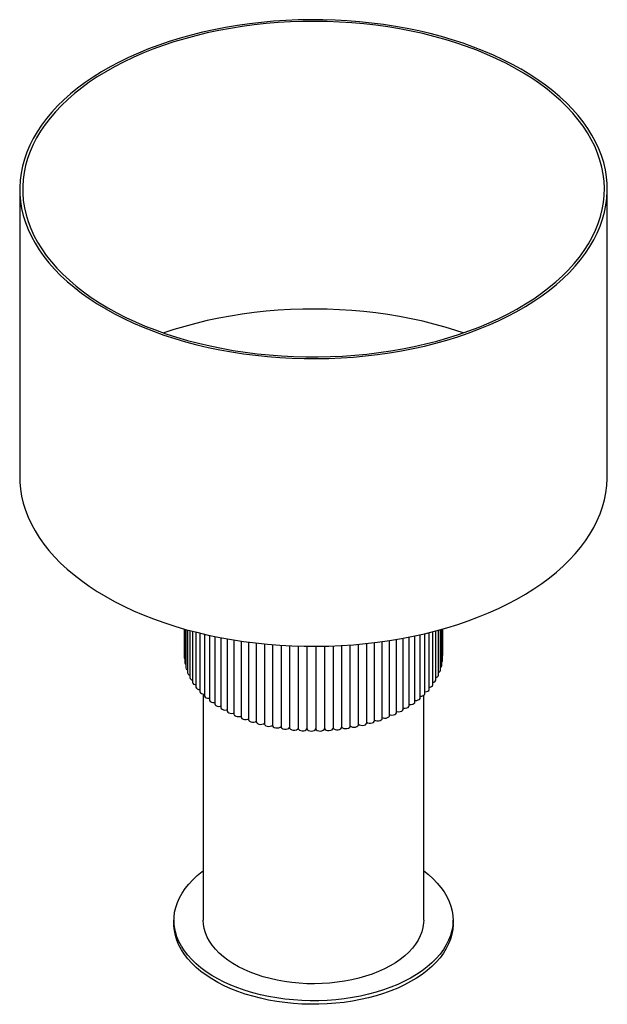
# Paper-space layout '_Isométrica' of a CAD drawing. Header units: millimetres. Extents: x -200 to 200, y -237 to 434.
import ezdxf

# ---------------------------------------------------------------- set-up
doc = ezdxf.new("R2010")
doc.units = ezdxf.units.MM

psp = doc.layouts.new('_Isométrica')

# ---------------------------------------------------------------- linework, layer by layer
at = {"color": 7, "linetype": 'Continuous', "lineweight": 25}
for p, q in [((-200, 318.45), (-200, 122.48)), ((200, 122.48), (200, 318.45)), ((-87.99, 18.8), (-87.99, -0.86)), ((-87.68, 18.71), (-87.68, -4.28)), ((-86.95, 18.51), (-86.95, -7.68)), ((-85.82, 18.19), (-85.82, -11.04)), ((-84.29, 17.78), (-84.29, -14.35)), ((-82.35, 17.27), (-82.35, -17.58)), ((-80.04, 16.67), (-80.04, -20.74)), ((-77.34, 16.01), (-77.34, -23.79)), ((-74.29, 15.28), (-74.29, -26.73)), ((-70.88, 14.52), (-70.88, -29.53)), ((-67.15, 13.73), (-67.15, -32.19)), ((69.06, -30.88), (69.06, 14.12)), ((72.63, -28.15), (72.63, 14.91)), ((75.86, -25.27), (75.86, 15.65)), ((78.74, -22.28), (78.74, 16.35)), ((81.24, -19.17), (81.24, 16.98)), ((83.37, -15.98), (83.37, 17.53)), ((85.1, -12.7), (85.1, 18)), ((86.44, -9.36), (86.44, 18.36)), ((87.37, -5.98), (87.37, 18.62)), ((87.88, -2.57), (87.88, 18.77)), ((87.99, 0.86), (87.99, 18.8)), ((-63.1, 12.92), (-63.1, -34.7)), ((-58.77, 12.12), (-58.77, -37.03)), ((-54.15, 11.34), (-54.15, -39.19)), ((-49.29, 10.59), (-49.29, -41.15)), ((-44.21, 9.88), (-44.21, -42.92)), ((-38.92, 9.23), (-38.92, -44.47)), ((-33.46, 8.65), (-33.46, -45.81)), ((-27.85, 8.15), (-27.85, -46.93)), ((-22.12, 7.73), (-22.12, -47.81)), ((-16.3, 7.41), (-16.3, -48.47)), ((-10.41, 7.18), (-10.41, -48.93)), ((-4.47, 7.05), (-4.47, -49.23)), ((1.49, 7.03), (1.49, -49.29)), ((7.44, 7.1), (7.44, -49.11)), ((13.36, 7.28), (13.36, -48.69)), ((19.22, -48.17), (19.22, 7.56)), ((25, -47.4), (25, 7.93)), ((30.67, -46.4), (30.67, 8.39)), ((36.21, -45.17), (36.21, 8.93)), ((41.59, -43.72), (41.59, 9.55)), ((46.78, -42.06), (46.78, 10.23)), ((51.75, -40.2), (51.75, 10.96)), ((56.49, -38.13), (56.49, 11.73)), ((60.97, -35.89), (60.97, 12.52)), ((65.17, -33.47), (65.17, 13.32)), ((87.88, 0.41), (87.99, 0.86)), ((-75, -25.48), (-75, -179.64)), ((75, -179.64), (75, -26.49)), ((-95, -179.64), (-95, -182.09)), ((95, -182.09), (95, -179.64))]:
    psp.add_line(p, q, dxfattribs=at)
at = {"color": 7, "linetype": 'Continuous', "lineweight": 25, "flags": 128}
for points in [[(-141.42, 236.81), (-135.38, 233.46), (-129.09, 230.26), (-122.58, 227.22), (-115.86, 224.34), (-108.93, 221.62), (-101.81, 219.07), (-94.51, 216.7), (-87.05, 214.5), (-79.43, 212.49), (-71.67, 210.66), (-63.79, 209.02), (-55.8, 207.58), (-47.71, 206.33), (-39.53, 205.27), (-31.29, 204.41), (-22.99, 203.76), (-14.65, 203.3), (-6.28, 203.05), (2.09, 203), (10.47, 203.15), (18.82, 203.51), (27.14, 204.06), (35.42, 204.82), (43.63, 205.77), (51.76, 206.93), (59.81, 208.28), (67.75, 209.82), (75.57, 211.55), (83.26, 213.47), (90.8, 215.58), (98.18, 217.86), (105.39, 220.32), (112.42, 222.96), (119.24, 225.76), (125.86, 228.72), (132.26, 231.84), (138.43, 235.12), (144.35, 238.54), (150.02, 242.1), (155.43, 245.79), (160.56, 249.61), (165.42, 253.55), (169.98, 257.61), (174.24, 261.77), (178.2, 266.03), (181.85, 270.39), (185.17, 274.83), (188.18, 279.34), (190.85, 283.92), (193.19, 288.57), (195.18, 293.26), (196.84, 298.01), (198.15, 302.78), (199.11, 307.59), (199.73, 312.41), (199.99, 317.24), (199.9, 322.08), (199.46, 326.91), (198.67, 331.72), (197.54, 336.51), (196.05, 341.27), (194.23, 345.99), (192.06, 350.66), (189.55, 355.28), (186.72, 359.83), (183.55, 364.3), (180.06, 368.7), (176.26, 373.01), (172.15, 377.22), (167.73, 381.33), (163.03, 385.33), (158.03, 389.22), (152.76, 392.97), (147.22, 396.6), (141.42, 400.09), (135.38, 403.44), (129.09, 406.64), (122.58, 409.68), (115.86, 412.56), (108.93, 415.28), (101.81, 417.83), (94.51, 420.2), (87.05, 422.4), (79.43, 424.41), (71.67, 426.24), (63.79, 427.88), (55.8, 429.32), (47.71, 430.58), (39.53, 431.63), (31.29, 432.49), (22.99, 433.14), (14.65, 433.6), (6.28, 433.85), (-2.09, 433.9), (-10.47, 433.75), (-18.82, 433.4), (-27.14, 432.84), (-35.42, 432.08), (-43.63, 431.13), (-51.76, 429.97), (-59.81, 428.63), (-67.75, 427.08), (-75.57, 425.35), (-83.26, 423.43), (-90.8, 421.32), (-98.18, 419.04), (-105.39, 416.58), (-112.42, 413.94), (-119.24, 411.14), (-125.86, 408.18), (-132.26, 405.06), (-138.43, 401.78), (-144.35, 398.36), (-150.02, 394.8), (-155.43, 391.11), (-160.56, 387.29), (-165.42, 383.35), (-169.98, 379.29), (-174.24, 375.13), (-178.2, 370.87), (-181.85, 366.51), (-185.17, 362.08), (-188.18, 357.56), (-190.85, 352.98), (-193.19, 348.33), (-195.18, 343.64), (-196.84, 338.9), (-198.15, 334.12), (-199.11, 329.32), (-199.73, 324.49), (-199.99, 319.66), (-199.9, 314.82), (-199.46, 310), (-198.67, 305.18), (-197.54, 300.39), (-196.05, 295.63), (-194.23, 290.91), (-192.06, 286.24), (-189.55, 281.62), (-186.72, 277.07), (-183.55, 272.6), (-180.06, 268.2), (-176.26, 263.89), (-172.15, 259.68), (-167.73, 255.57), (-163.03, 251.57), (-158.03, 247.69), (-152.76, 243.93), (-147.22, 240.3), (-141.42, 236.81)], [(-140.01, 237.63), (-133.98, 234.29), (-127.72, 231.11), (-121.22, 228.07), (-114.52, 225.2), (-107.61, 222.5), (-100.5, 219.97), (-93.22, 217.61), (-85.77, 215.43), (-78.18, 213.43), (-70.44, 211.63), (-62.57, 210.01), (-54.6, 208.58), (-46.53, 207.35), (-38.37, 206.31), (-30.15, 205.48), (-21.87, 204.85), (-13.56, 204.42), (-5.22, 204.19), (3.13, 204.16), (11.47, 204.34), (19.8, 204.72), (28.08, 205.3), (36.32, 206.09), (44.5, 207.07), (52.59, 208.25), (60.59, 209.63), (68.48, 211.2), (76.25, 212.96), (83.89, 214.91), (91.37, 217.05), (98.7, 219.36), (105.85, 221.85), (112.81, 224.51), (119.57, 227.34), (126.11, 230.33), (132.44, 233.48), (138.52, 236.78), (144.36, 240.22), (149.95, 243.81), (155.27, 247.52), (160.31, 251.36), (165.06, 255.32), (169.53, 259.4), (173.69, 263.58), (177.54, 267.85), (181.08, 272.22), (184.29, 276.66), (187.18, 281.19), (189.74, 285.78), (191.95, 290.42), (193.83, 295.12), (195.36, 299.86), (196.55, 304.63), (197.38, 309.42), (197.87, 314.23), (198, 319.05), (197.78, 323.87), (197.21, 328.68), (196.28, 333.47), (195.01, 338.23), (193.39, 342.96), (191.43, 347.65), (189.13, 352.28), (186.49, 356.85), (183.52, 361.36), (180.23, 365.78), (176.61, 370.13), (172.68, 374.38), (168.44, 378.53), (163.9, 382.58), (159.07, 386.51), (153.96, 390.32), (148.58, 394), (142.93, 397.55), (137.02, 400.96), (130.88, 404.22), (124.5, 407.33), (117.9, 410.28), (111.09, 413.07), (104.08, 415.69), (96.88, 418.14), (89.52, 420.4), (81.99, 422.49), (74.32, 424.4), (66.52, 426.11), (58.6, 427.63), (50.57, 428.96), (42.46, 430.09), (34.27, 431.03), (26.02, 431.76), (17.72, 432.3), (9.39, 432.63), (1.04, 432.75), (-7.3, 432.68), (-15.64, 432.4), (-23.95, 431.91), (-32.21, 431.23), (-40.42, 430.35), (-48.55, 429.26), (-56.6, 427.98), (-64.55, 426.51), (-72.38, 424.84), (-80.09, 422.99), (-87.65, 420.94), (-95.06, 418.72), (-102.3, 416.32), (-109.35, 413.74), (-116.21, 410.99), (-122.87, 408.08), (-129.3, 405.01), (-135.51, 401.79), (-141.48, 398.42), (-147.19, 394.9), (-152.64, 391.25), (-157.82, 387.48), (-162.72, 383.57), (-167.33, 379.56), (-171.65, 375.43), (-175.65, 371.2), (-179.35, 366.88), (-182.73, 362.47), (-185.78, 357.98), (-188.5, 353.43), (-190.89, 348.81), (-192.94, 344.14), (-194.64, 339.42), (-196, 334.66), (-197.01, 329.88), (-197.67, 325.07), (-197.98, 320.26), (-197.93, 315.44), (-197.54, 310.62), (-196.79, 305.82), (-195.69, 301.05), (-194.25, 296.3), (-192.46, 291.59), (-190.32, 286.93), (-187.85, 282.33), (-185.05, 277.79), (-181.91, 273.32), (-178.46, 268.93), (-174.68, 264.64), (-170.6, 260.43), (-166.21, 256.33), (-161.52, 252.34), (-156.55, 248.47), (-151.3, 244.72), (-145.78, 241.11), (-140.01, 237.63)], [(101.95, 220.47), (96.88, 222.17), (89.52, 224.43), (81.99, 226.52), (74.32, 228.43), (66.52, 230.14), (58.6, 231.66), (50.57, 232.99), (42.46, 234.13), (34.27, 235.06), (26.02, 235.79), (17.72, 236.33), (9.39, 236.66), (1.04, 236.78), (-7.3, 236.71), (-15.64, 236.43), (-23.95, 235.95), (-32.21, 235.26), (-40.42, 234.38), (-48.55, 233.29), (-56.6, 232.01), (-64.55, 230.54), (-72.38, 228.87), (-80.09, 227.02), (-87.65, 224.97), (-95.06, 222.75), (-101.95, 220.47)], [(-200, 122.48), (-199.9, 118.85), (-199.46, 114.03), (-198.67, 109.21), (-197.54, 104.42), (-196.05, 99.66), (-194.23, 94.94), (-192.06, 90.27), (-189.55, 85.65), (-186.72, 81.1), (-183.55, 76.63), (-180.06, 72.23), (-176.26, 67.92), (-172.15, 63.71), (-167.73, 59.6), (-163.03, 55.6), (-158.03, 51.72), (-152.76, 47.96), (-147.22, 44.33), (-141.42, 40.84)], [(-141.42, 40.84), (-135.38, 37.49), (-129.09, 34.3), (-122.58, 31.25), (-115.86, 28.37), (-108.93, 25.65), (-101.81, 23.1), (-94.51, 20.73), (-87.05, 18.53), (-79.43, 16.52), (-71.67, 14.69), (-63.79, 13.05), (-55.8, 11.61), (-47.71, 10.36), (-39.53, 9.3), (-31.29, 8.45), (-22.99, 7.79), (-14.65, 7.33), (-6.28, 7.08), (2.09, 7.03), (10.47, 7.18), (18.82, 7.54), (27.14, 8.09), (35.42, 8.85), (43.63, 9.8), (51.76, 10.96), (59.81, 12.31), (67.75, 13.85), (75.57, 15.58), (83.26, 17.5), (90.8, 19.61), (98.18, 21.89), (105.39, 24.35), (112.42, 26.99), (119.24, 29.79), (125.86, 32.75), (132.26, 35.88), (138.43, 39.15), (144.35, 42.57), (150.02, 46.13), (155.43, 49.82), (160.56, 53.64), (165.42, 57.58), (169.98, 61.64), (174.24, 65.8), (178.2, 70.06), (181.85, 74.42), (185.17, 78.86), (188.18, 83.37), (190.85, 87.95), (193.19, 92.6), (195.18, 97.29), (196.84, 102.04), (198.15, 106.81), (199.11, 111.62), (199.73, 116.44), (199.99, 121.27), (200, 122.48)], [(-82.35, -17.58), (-82.35, -17.59), (-82.16, -18.21), (-81.59, -18.74), (-80.73, -19.12), (-80.04, -19.27)], [(78.74, -20.88), (79.52, -20.74), (80.41, -20.37), (81, -19.85), (81.24, -19.24), (81.24, -19.17)], [(-80.04, -20.74), (-80.03, -20.86), (-79.76, -21.47), (-79.13, -21.98), (-78.22, -22.33), (-77.34, -22.46)], [(-77.34, -23.79), (-77.31, -24.03), (-76.97, -24.63), (-76.28, -25.11), (-75.33, -25.42), (-74.29, -25.52)], [(-74.29, -26.73), (-74.22, -27.09), (-73.8, -27.67), (-73.06, -28.12), (-72.08, -28.4), (-71, -28.45), (-70.88, -28.44)], [(72.63, -27), (72.67, -27), (73.75, -26.93), (74.71, -26.63), (75.43, -26.16), (75.81, -25.58), (75.86, -25.27)], [(75.86, -24.01), (76.82, -23.89), (77.75, -23.56), (78.41, -23.06), (78.72, -22.46), (78.74, -22.28)], [(-70.88, -29.53), (-70.77, -30.01), (-70.28, -30.57), (-69.48, -31), (-68.47, -31.23), (-67.39, -31.24), (-67.15, -31.21)], [(-67.15, -32.19), (-66.97, -32.79), (-66.41, -33.33), (-65.57, -33.72), (-64.53, -33.91), (-63.45, -33.88), (-63.1, -33.82)], [(60.97, -35.05), (61.36, -35.13), (62.44, -35.19), (63.49, -35.02), (64.36, -34.65), (64.94, -34.12), (65.16, -33.5), (65.17, -33.47)], [(65.17, -32.53), (65.46, -32.58), (66.54, -32.59), (67.56, -32.38), (68.39, -31.97), (68.91, -31.42), (69.06, -30.88)], [(69.06, -29.85), (69.23, -29.86), (70.32, -29.83), (71.31, -29.58), (72.09, -29.14), (72.54, -28.57), (72.63, -28.15)], [(-63.1, -34.7), (-63.1, -34.8), (-62.84, -35.41), (-62.23, -35.92), (-61.33, -36.28), (-60.28, -36.43), (-59.2, -36.35), (-58.77, -36.25)], [(-58.77, -37.03), (-58.74, -37.25), (-58.41, -37.85), (-57.73, -38.34), (-56.8, -38.66), (-55.73, -38.76), (-54.66, -38.64), (-54.15, -38.49)], [(-54.15, -39.19), (-54.1, -39.53), (-53.69, -40.11), (-52.96, -40.57), (-51.99, -40.85), (-50.91, -40.91), (-49.86, -40.75), (-49.29, -40.55)], [(46.78, -41.5), (47.37, -41.73), (48.4, -41.92), (49.49, -41.87), (50.47, -41.61), (51.24, -41.17), (51.67, -40.59), (51.75, -40.2)], [(51.75, -39.55), (52.29, -39.72), (53.35, -39.86), (54.43, -39.78), (55.38, -39.48), (56.09, -39), (56.45, -38.41), (56.49, -38.13)], [(56.49, -37.39), (56.97, -37.52), (58.04, -37.62), (59.1, -37.49), (60.02, -37.15), (60.66, -36.65), (60.96, -36.05), (60.97, -35.89)], [(-49.29, -41.15), (-49.19, -41.61), (-48.72, -42.17), (-47.93, -42.61), (-46.93, -42.85), (-45.84, -42.86), (-44.81, -42.66), (-44.21, -42.4)], [(-44.21, -42.92), (-44.04, -43.49), (-43.5, -44.03), (-42.66, -44.43), (-41.63, -44.63), (-40.55, -44.61), (-39.55, -44.36), (-38.92, -44.04)], [(-38.92, -44.47), (-38.92, -44.55), (-38.68, -45.16), (-38.08, -45.68), (-37.19, -46.04), (-36.14, -46.2), (-35.06, -46.13), (-34.09, -45.84), (-33.46, -45.46)], [(-33.46, -45.81), (-33.44, -46), (-33.13, -46.6), (-32.46, -47.1), (-31.54, -47.43), (-30.47, -47.54), (-29.4, -47.43), (-28.47, -47.11), (-27.85, -46.66)], [(-27.85, -46.93), (-27.8, -47.24), (-27.42, -47.82), (-26.69, -48.29), (-25.73, -48.58), (-24.65, -48.65), (-23.6, -48.5), (-22.71, -48.14), (-22.1, -47.62)], [(25, -47.18), (25.61, -47.65), (26.51, -47.99), (27.58, -48.13), (28.65, -48.03), (29.6, -47.73), (30.29, -47.24), (30.64, -46.65), (30.67, -46.4)], [(30.67, -46.09), (31.3, -46.5), (32.25, -46.81), (33.32, -46.9), (34.38, -46.76), (35.29, -46.42), (35.92, -45.91), (36.2, -45.3), (36.21, -45.17)], [(36.21, -44.78), (36.84, -45.13), (37.83, -45.4), (38.91, -45.44), (39.95, -45.26), (40.81, -44.88), (41.38, -44.35), (41.59, -43.73), (41.59, -43.72)], [(41.59, -43.24), (42.21, -43.54), (43.22, -43.76), (44.31, -43.77), (45.32, -43.55), (46.14, -43.13), (46.64, -42.58), (46.78, -42.06)], [(-22.12, -47.81), (-22.03, -48.24), (-21.57, -48.81), (-20.79, -49.25), (-19.8, -49.5), (-18.71, -49.53), (-17.68, -49.33), (-16.84, -48.93), (-16.29, -48.39)], [(-16.3, -48.47), (-16.14, -49.01), (-15.62, -49.56), (-14.79, -49.97), (-13.77, -50.18), (-12.68, -50.16), (-11.68, -49.92), (-10.88, -49.49), (-10.41, -48.93)], [(-10.41, -48.93), (-10.18, -49.54), (-9.59, -50.07), (-8.72, -50.44), (-7.67, -50.61), (-6.59, -50.55), (-5.61, -50.27), (-4.88, -49.81), (-4.47, -49.23)], [(-4.47, -49.23), (-4.17, -49.83), (-3.52, -50.33), (-2.6, -50.67), (-1.54, -50.79), (-0.46, -50.69), (0.47, -50.37), (1.15, -49.89), (1.49, -49.29)], [(1.49, -49.29), (1.86, -49.88), (2.57, -50.35), (3.53, -50.65), (4.61, -50.73), (5.66, -50.59), (6.56, -50.23), (7.18, -49.72), (7.44, -49.11)], [(7.44, -49.11), (7.88, -49.68), (8.65, -50.13), (9.64, -50.39), (10.72, -50.42), (11.76, -50.23), (12.61, -49.85), (13.17, -49.31), (13.36, -48.69)], [(13.36, -48.69), (13.87, -49.24), (14.69, -49.66), (15.71, -49.87), (16.79, -49.87), (17.8, -49.64), (18.61, -49.22), (19.1, -48.66), (19.22, -48.17)], [(19.21, -48.03), (19.79, -48.57), (20.65, -48.94), (21.69, -49.12), (22.78, -49.07), (23.76, -48.8), (24.51, -48.35), (24.93, -47.77), (25, -47.4)], [(75, -145.98), (78.28, -148.56), (81.41, -151.38), (84.25, -154.3), (86.77, -157.31), (88.96, -160.4), (90.83, -163.57), (92.36, -166.8), (93.54, -170.07), (94.38, -173.38), (94.86, -176.71), (95, -180.06), (94.78, -183.4), (94.2, -186.73), (93.28, -190.03), (92.01, -193.29), (90.4, -196.51), (88.45, -199.66), (86.17, -202.73), (83.57, -205.72), (80.66, -208.61), (77.45, -211.4), (73.95, -214.07), (70.18, -216.6), (66.14, -219.01), (61.86, -221.26), (57.35, -223.36), (52.63, -225.3), (47.71, -227.06), (42.61, -228.65), (37.36, -230.06), (31.96, -231.28), (26.45, -232.31), (20.84, -233.15), (15.15, -233.78), (9.4, -234.21), (3.62, -234.44), (-2.17, -234.47), (-7.96, -234.29), (-13.72, -233.91), (-19.42, -233.32), (-25.05, -232.54), (-30.59, -231.56), (-36.02, -230.39), (-41.31, -229.02), (-46.45, -227.48), (-51.42, -225.75), (-56.19, -223.86), (-60.76, -221.8), (-65.1, -219.58), (-69.19, -217.22), (-73.03, -214.71), (-76.6, -212.08), (-79.88, -209.32), (-82.87, -206.45), (-85.55, -203.49), (-87.91, -200.43), (-89.94, -197.3), (-91.64, -194.1), (-92.99, -190.85), (-94, -187.56), (-94.67, -184.23), (-94.98, -180.89), (-94.93, -177.55), (-94.53, -174.21), (-93.78, -170.89), (-92.69, -167.61), (-91.24, -164.37), (-89.46, -161.19), (-87.35, -158.07), (-84.91, -155.04), (-82.15, -152.1), (-79.09, -149.26), (-75.73, -146.53), (-75, -145.98)], [(75, -179.64), (74.93, -181.51), (74.53, -184.49), (73.77, -187.44), (72.66, -190.36), (71.21, -193.23), (69.41, -196.04), (67.29, -198.76), (64.84, -201.4), (62.09, -203.93), (59.04, -206.34), (55.71, -208.63), (52.11, -210.78), (48.26, -212.78), (44.19, -214.62), (39.9, -216.3), (35.43, -217.8), (30.78, -219.12), (25.99, -220.25), (21.07, -221.19), (16.06, -221.93), (10.96, -222.47), (5.82, -222.81), (0.65, -222.93), (-4.53, -222.86), (-9.68, -222.57), (-14.79, -222.09), (-19.83, -221.4), (-24.77, -220.51), (-29.6, -219.42), (-34.28, -218.15), (-38.8, -216.69), (-43.14, -215.06), (-47.27, -213.26), (-51.17, -211.29), (-54.83, -209.18), (-58.23, -206.93), (-61.35, -204.54), (-64.18, -202.04), (-66.71, -199.43), (-68.91, -196.72), (-70.79, -193.94), (-72.33, -191.09), (-73.53, -188.18), (-74.37, -185.23), (-74.86, -182.25), (-75, -179.64)], [(95, -182.09), (95, -182.51), (94.78, -185.85), (94.2, -189.18), (93.28, -192.48), (92.01, -195.74), (90.4, -198.96), (88.45, -202.11), (86.17, -205.18), (83.57, -208.17), (80.66, -211.06), (77.45, -213.85), (73.95, -216.52), (70.18, -219.05), (66.14, -221.45), (61.86, -223.71), (57.35, -225.81), (52.63, -227.75), (47.71, -229.51), (42.61, -231.1), (37.36, -232.51), (31.96, -233.73), (26.45, -234.76), (20.84, -235.6), (15.15, -236.23), (9.4, -236.66), (3.62, -236.89), (-2.17, -236.92), (-7.96, -236.74), (-13.72, -236.36), (-19.42, -235.77), (-25.05, -234.99), (-30.59, -234.01), (-36.02, -232.84), (-41.31, -231.47), (-46.45, -229.93), (-51.42, -228.2), (-56.19, -226.31), (-60.76, -224.25), (-65.1, -222.03), (-69.19, -219.67), (-73.03, -217.16), (-76.6, -214.53), (-79.88, -211.77), (-82.87, -208.9), (-85.55, -205.94), (-87.91, -202.88), (-89.94, -199.75), (-91.64, -196.55), (-92.99, -193.3), (-94, -190.01), (-94.67, -186.68), (-94.98, -183.34), (-95, -182.09)]]:
    psp.add_lwpolyline(points, dxfattribs=at)
at = {"color": 7, "linetype": 'Continuous', "lineweight": 25}
for centre, radius, start, end in [((-86.81, -0.83), 1.18, 181.51825, 222.54552), ((-86.3, -4.19), 1.37, 183.50112, 241.8353), ((85.9, -5.86), 1.47, 291.5018, 355.42069), ((86.61, -2.51), 1.28, 306.45429, 357.52277), ((-85.25, -7.4), 1.72, 189.05577, 250.69159), ((-83.92, -10.65), 1.94, 191.66809, 259.23636), ((83.11, -12.24), 2.04, 277.23306, 347.07303), ((84.64, -9.03), 1.83, 284.74801, 349.62223), ((-82.2, -13.82), 2.15, 194.15399, 265.93209), ((81.2, -15.38), 2.25, 271.2018, 344.65159)]:
    psp.add_arc(centre, radius, start, end, dxfattribs=at)

doc.saveas('drawing.dxf')
